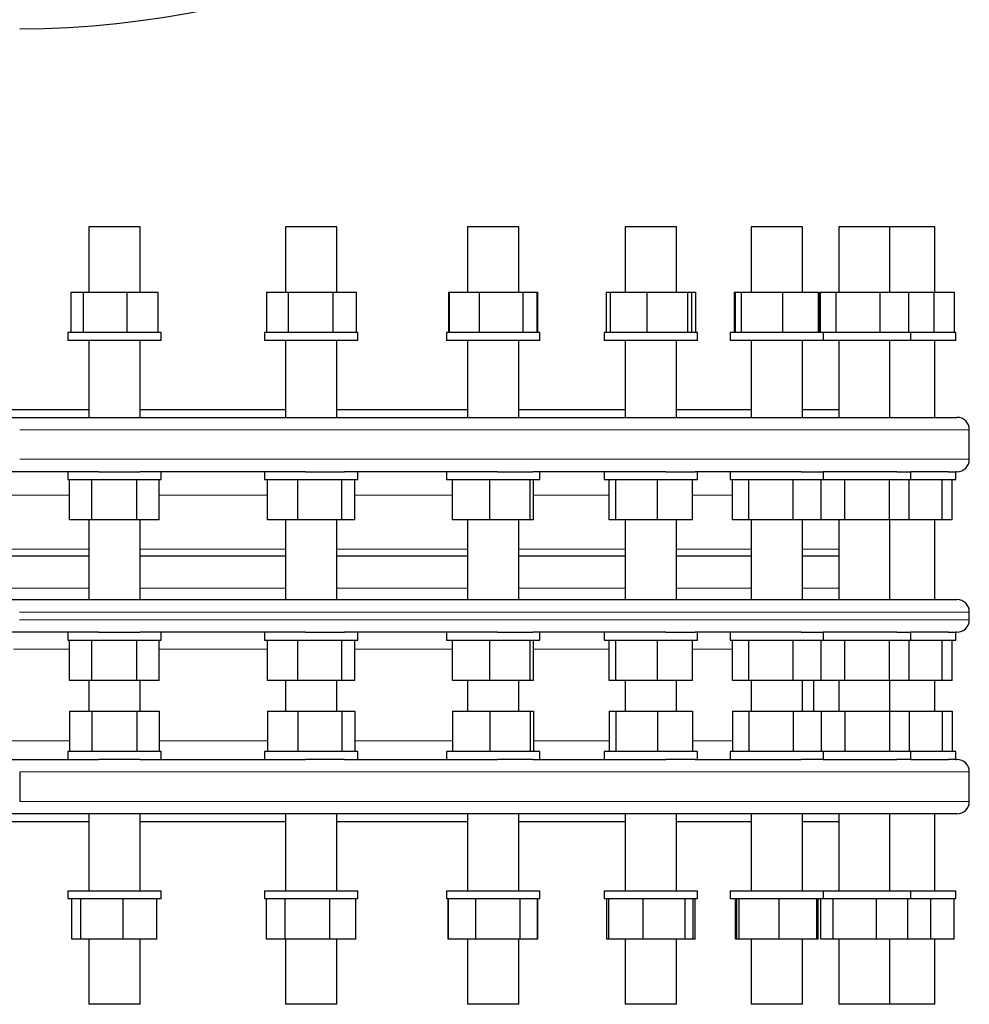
# Model space of a CAD drawing. Header units: millimetres. Extents: x 60 to 2033, y 72 to 1955.
# Tile 2 of 5: x 707 to 1318, y 72 to 706. Entities that reach past the tile are written whole.
import ezdxf

# ---------------------------------------------------------------- set-up
doc = ezdxf.new("R2010")
doc.units = ezdxf.units.MM

msp = doc.modelspace()

# ---------------------------------------------------------------- linework, layer by layer
at = {"color": 7, "linetype": 'Continuous', "lineweight": 25}
for p, q in [((751.76, 572.31), (751.76, 530.31)), ((758.64, 572.31), (751.76, 572.31)), ((784.76, 572.31), (758.64, 572.31)), ((784.76, 530.31), (784.76, 572.31)), ((784.79, 572.31), (784.76, 572.31)), ((784.79, 530.31), (784.79, 572.31)), ((878.38, 572.31), (878.38, 530.31)), ((888.49, 572.31), (878.38, 572.31)), ((911.38, 572.31), (888.49, 572.31)), ((911.38, 530.31), (911.38, 572.31)), ((911.41, 572.31), (911.38, 572.31)), ((911.41, 530.31), (911.41, 572.31)), ((995.4, 572.31), (995.4, 530.31)), ((1009.05, 572.31), (995.4, 572.31)), ((1028.4, 572.31), (1009.05, 572.31)), ((1028.4, 530.31), (1028.4, 572.31)), ((1028.42, 572.31), (1028.4, 572.31)), ((1028.42, 530.31), (1028.42, 572.31)), ((1096.95, 572.31), (1096.95, 530.31)), ((1114.29, 572.31), (1096.95, 572.31)), ((1129.95, 572.31), (1114.29, 572.31)), ((1129.95, 530.31), (1129.95, 572.31)), ((1129.97, 572.31), (1129.95, 572.31)), ((1129.97, 530.31), (1129.97, 572.31)), ((1177.93, 572.31), (1177.93, 530.31)), ((1198.91, 572.31), (1177.93, 572.31)), ((1210.93, 572.31), (1198.91, 572.31)), ((1210.93, 530.31), (1210.93, 572.31)), ((1210.94, 572.31), (1210.93, 572.31)), ((1210.94, 530.31), (1210.94, 572.31)), ((1234.28, 572.31), (1234.28, 530.31)), ((1258.69, 572.31), (1234.28, 572.31)), ((1267.28, 572.31), (1258.69, 572.31)), ((1267.28, 530.31), (1267.28, 572.31)), ((1290.62, 572.31), (1267.29, 572.31)), ((1296.18, 572.31), (1290.62, 572.31)), ((1296.18, 530.31), (1296.18, 572.31)), ((1296.19, 572.31), (1296.18, 572.31)), ((1296.19, 530.31), (1296.19, 572.31)), ((740.23, 530.31), (740.23, 504.31)), ((740.23, 530.31), (748.25, 530.31)), ((748.25, 530.31), (748.25, 504.31)), ((748.25, 530.31), (776.27, 530.31)), ((776.27, 530.31), (776.27, 504.31)), ((776.27, 530.31), (796.28, 530.31)), ((796.28, 530.31), (796.28, 504.31)), ((866.02, 530.31), (866.02, 504.31)), ((866.02, 530.31), (880, 530.31)), ((880, 530.31), (880, 504.31)), ((880, 530.31), (908.86, 530.31)), ((908.86, 530.31), (908.86, 504.31)), ((908.86, 530.31), (923.74, 530.31)), ((923.74, 530.31), (923.74, 504.31)), ((983.31, 530.31), (983.31, 504.31)), ((983.31, 530.31), (983.65, 530.31)), ((983.65, 530.31), (983.65, 504.31)), ((983.65, 530.31), (1002.9, 530.31)), ((1002.9, 530.31), (1002.9, 504.31)), ((1002.9, 530.31), (1031.15, 530.31)), ((1031.15, 530.31), (1031.15, 504.31)), ((1031.15, 530.31), (1040.15, 530.31)), ((1040.15, 530.31), (1040.15, 504.31)), ((1040.15, 530.31), (1040.54, 530.31)), ((1040.54, 530.31), (1040.54, 504.31)), ((1084.72, 530.31), (1084.72, 504.31)), ((1084.72, 530.31), (1087.22, 530.31)), ((1087.22, 530.31), (1087.22, 504.31)), ((1087.22, 530.31), (1110.77, 530.31)), ((1110.77, 530.31), (1110.77, 504.31)), ((1110.77, 530.31), (1137, 530.31)), ((1137, 530.31), (1137, 504.31)), ((1137, 530.31), (1139.67, 530.31)), ((1139.67, 530.31), (1139.67, 504.31)), ((1139.67, 530.31), (1142.21, 530.31)), ((1142.21, 530.31), (1142.21, 504.31)), ((1167.01, 530.31), (1167.01, 504.31)), ((1167.01, 530.31), (1167.75, 530.31)), ((1167.75, 530.31), (1167.75, 504.31)), ((1167.75, 530.31), (1171.54, 530.31)), ((1171.54, 530.31), (1171.54, 504.31)), ((1171.54, 530.31), (1198.22, 530.31)), ((1198.22, 530.31), (1198.22, 504.31)), ((1198.22, 530.31), (1221.1, 530.31)), ((1221.1, 530.31), (1221.1, 504.31)), ((1221.1, 530.31), (1221.87, 530.31)), ((1221.87, 530.31), (1221.87, 504.31)), ((1222.32, 530.31), (1222.32, 504.31)), ((1222.32, 530.31), (1232.38, 530.31)), ((1232.38, 530.31), (1232.38, 504.31)), ((1232.38, 530.31), (1260.84, 530.31)), ((1260.84, 530.31), (1260.84, 504.31)), ((1260.84, 530.31), (1279.24, 530.31)), ((1279.24, 530.31), (1279.24, 504.31)), ((1279.24, 530.31), (1295.52, 530.31)), ((1295.52, 530.31), (1295.52, 504.31)), ((1295.52, 530.31), (1308.51, 530.31)), ((1308.51, 530.31), (1308.51, 504.31)), ((738.26, 504.31), (738.26, 499.31)), ((776.59, 504.31), (738.26, 504.31)), ((798.26, 504.31), (776.59, 504.31)), ((798.26, 499.31), (798.26, 504.31)), ((798.29, 504.31), (798.26, 504.31)), ((798.29, 499.31), (798.29, 504.31)), ((864.88, 504.31), (864.88, 499.31)), ((909.41, 504.31), (864.88, 504.31)), ((924.88, 504.31), (909.41, 504.31)), ((924.88, 499.31), (924.88, 504.31)), ((924.91, 504.31), (924.88, 504.31)), ((924.91, 499.31), (924.91, 504.31)), ((981.9, 504.31), (981.9, 499.31)), ((1031.91, 504.31), (981.9, 504.31)), ((1041.9, 504.31), (1031.91, 504.31)), ((1041.9, 499.31), (1041.9, 504.31)), ((1041.92, 504.31), (1041.9, 504.31)), ((1041.92, 499.31), (1041.92, 504.31)), ((1083.45, 504.31), (1083.45, 499.31)), ((1137.92, 504.31), (1083.45, 504.31)), ((1143.45, 504.31), (1137.92, 504.31)), ((1143.45, 499.31), (1143.45, 504.31)), ((1143.47, 504.31), (1143.45, 504.31)), ((1143.47, 499.31), (1143.47, 504.31)), ((1164.43, 504.31), (1164.43, 499.31)), ((1222.15, 504.31), (1164.43, 504.31)), ((1224.43, 504.31), (1222.15, 504.31)), ((1224.43, 499.31), (1224.43, 504.31)), ((1280.36, 504.31), (1224.44, 504.31)), ((1280.78, 504.31), (1280.36, 504.31)), ((1280.78, 499.31), (1280.78, 504.31)), ((1309.68, 504.31), (1280.79, 504.31)), ((1309.68, 499.31), (1309.68, 504.31)), ((1309.69, 504.31), (1309.68, 504.31)), ((1309.69, 499.31), (1309.69, 504.31)), ((776.59, 499.31), (738.26, 499.31)), ((751.76, 499.31), (751.76, 449.81)), ((798.26, 499.31), (776.59, 499.31)), ((784.76, 449.81), (784.76, 499.31)), ((784.79, 454.81), (784.79, 499.31)), ((798.29, 499.31), (798.26, 499.31)), ((909.41, 499.31), (864.88, 499.31)), ((878.38, 499.31), (878.38, 449.81)), ((924.88, 499.31), (909.41, 499.31)), ((911.38, 449.81), (911.38, 499.31)), ((911.41, 454.81), (911.41, 499.31)), ((924.91, 499.31), (924.88, 499.31)), ((1031.91, 499.31), (981.9, 499.31)), ((995.4, 499.31), (995.4, 449.81)), ((1028.4, 449.81), (1028.4, 499.31)), ((1028.42, 454.81), (1028.42, 499.31)), ((1041.9, 499.31), (1031.91, 499.31)), ((1041.92, 499.31), (1041.9, 499.31)), ((1137.92, 499.31), (1083.45, 499.31)), ((1096.95, 499.31), (1096.95, 449.81)), ((1129.95, 449.81), (1129.95, 499.31)), ((1129.97, 454.81), (1129.97, 499.31)), ((1143.45, 499.31), (1137.92, 499.31)), ((1143.47, 499.31), (1143.45, 499.31)), ((1222.15, 499.31), (1164.43, 499.31)), ((1177.93, 499.31), (1177.93, 449.81)), ((1210.93, 449.81), (1210.93, 499.31)), ((1210.94, 454.81), (1210.94, 499.31)), ((1224.43, 499.31), (1222.15, 499.31)), ((1280.36, 499.31), (1224.44, 499.31)), ((1234.28, 499.31), (1234.28, 449.81)), ((1267.28, 449.81), (1267.28, 499.31)), ((1280.78, 499.31), (1280.36, 499.31)), ((1309.68, 499.31), (1280.79, 499.31)), ((1296.18, 449.81), (1296.18, 499.31)), ((1296.19, 449.81), (1296.19, 499.31)), ((1309.69, 499.31), (1309.68, 499.31)), ((96.33, 449.81), (1310.33, 449.81)), ((654.91, 454.81), (751.79, 454.81)), ((784.79, 454.81), (878.41, 454.81)), ((911.41, 454.81), (995.42, 454.81)), ((1028.42, 454.81), (1096.97, 454.81)), ((1129.97, 454.81), (1177.94, 454.81)), ((1210.94, 454.81), (1234.29, 454.81)), ((1318.33, 422.81), (1318.33, 441.81)), ((757.97, 414.81), (648.67, 414.81)), ((738.26, 414.81), (738.26, 409.81)), ((757.97, 414.81), (784.56, 414.81)), ((891.12, 414.81), (784.56, 414.81)), ((798.26, 409.81), (798.26, 414.81)), ((864.88, 414.81), (864.88, 409.81)), ((891.12, 414.81), (916.38, 414.81)), ((1014.86, 414.81), (916.38, 414.81)), ((924.88, 409.81), (924.88, 414.81)), ((981.9, 414.81), (981.9, 409.81)), ((1014.86, 414.81), (1037.51, 414.81)), ((1122.97, 414.81), (1037.51, 414.81)), ((1041.9, 409.81), (1041.9, 414.81)), ((1083.45, 414.81), (1083.45, 409.81)), ((1122.97, 414.81), (1141.89, 414.81)), ((1210.04, 414.81), (1141.89, 414.81)), ((1143.45, 409.81), (1143.45, 414.81)), ((1164.43, 414.81), (1164.43, 409.81)), ((1210.04, 414.81), (1224.28, 414.81)), ((1271.71, 414.81), (1224.28, 414.81)), ((1224.43, 409.81), (1224.43, 414.81)), ((1271.71, 414.81), (1280.78, 414.81)), ((1280.78, 409.81), (1280.78, 414.81)), ((1304.87, 414.81), (1280.79, 414.81)), ((1304.87, 414.81), (1309.68, 414.81)), ((1309.68, 409.81), (1309.68, 414.81)), ((1310.33, 414.81), (1309.68, 414.81)), ((1309.69, 409.81), (1309.69, 414.81)), ((738.26, 409.81), (798.26, 409.81)), ((739.39, 383.81), (739.39, 409.81)), ((753.82, 383.81), (753.82, 409.81)), ((782.69, 383.81), (782.69, 409.81)), ((797.13, 383.81), (797.13, 409.81)), ((864.88, 409.81), (865.63, 409.81)), ((865.63, 409.81), (924.88, 409.81)), ((866.74, 383.81), (866.74, 409.81)), ((886.37, 383.81), (886.37, 409.81)), ((914.52, 383.81), (914.52, 409.81)), ((923.03, 383.81), (923.03, 409.81)), ((981.9, 409.81), (984.87, 409.81)), ((984.87, 409.81), (1041.9, 409.81)), ((985.89, 383.81), (985.89, 409.81)), ((1009.74, 383.81), (1009.74, 409.81)), ((1035.75, 383.81), (1035.75, 409.81)), ((1037.91, 383.81), (1037.91, 409.81)), ((1083.45, 409.81), (1089.99, 409.81)), ((1086.57, 383.81), (1086.57, 409.81)), ((1089.99, 409.81), (1143.45, 409.81)), ((1090.88, 383.81), (1090.88, 409.81)), ((1117.75, 383.81), (1117.75, 409.81)), ((1140.32, 383.81), (1140.32, 409.81)), ((1164.43, 409.81), (1175.72, 409.81)), ((1165.88, 383.81), (1165.88, 409.81)), ((1175.72, 409.81), (1224.43, 409.81)), ((1176.43, 383.81), (1176.43, 409.81)), ((1204.97, 383.81), (1204.97, 409.81)), ((1222.97, 383.81), (1222.97, 409.81)), ((1224.44, 409.81), (1237.76, 409.81)), ((1237.76, 409.81), (1280.78, 409.81)), ((1238.26, 383.81), (1238.26, 409.81)), ((1267.04, 383.81), (1267.04, 409.81)), ((1279.57, 383.81), (1279.57, 409.81)), ((1280.79, 409.81), (1309.68, 409.81)), ((1300.85, 383.81), (1300.85, 409.81)), ((1307.27, 383.81), (1307.27, 409.81)), ((1309.68, 409.81), (1309.69, 409.81)), ((753.82, 383.81), (739.39, 383.81)), ((751.76, 383.81), (751.76, 332.61)), ((782.69, 383.81), (753.82, 383.81)), ((797.13, 383.81), (782.69, 383.81)), ((784.76, 332.61), (784.76, 383.81)), ((886.37, 383.81), (866.74, 383.81)), ((878.38, 383.81), (878.38, 332.61)), ((914.52, 383.81), (886.37, 383.81)), ((911.38, 332.61), (911.38, 383.81)), ((923.03, 383.81), (914.52, 383.81)), ((1009.74, 383.81), (985.89, 383.81)), ((995.4, 383.81), (995.4, 332.61)), ((1035.75, 383.81), (1009.74, 383.81)), ((1028.4, 332.61), (1028.4, 383.81)), ((1037.91, 383.81), (1035.75, 383.81)), ((1090.88, 383.81), (1086.57, 383.81)), ((1117.75, 383.81), (1090.88, 383.81)), ((1096.95, 383.81), (1096.95, 332.61)), ((1140.32, 383.81), (1117.75, 383.81)), ((1129.95, 332.61), (1129.95, 383.81)), ((1176.43, 383.81), (1165.88, 383.81)), ((1204.97, 383.81), (1176.43, 383.81)), ((1177.93, 383.81), (1177.93, 332.69)), ((1222.97, 383.81), (1204.97, 383.81)), ((1210.93, 332.61), (1210.93, 383.81)), ((1238.26, 383.81), (1222.97, 383.81)), ((1234.28, 383.81), (1234.28, 333.1)), ((1267.04, 383.81), (1238.26, 383.81)), ((1279.57, 383.81), (1267.04, 383.81)), ((1267.28, 332.61), (1267.28, 383.81)), ((1300.85, 383.81), (1279.57, 383.81)), ((1296.18, 332.61), (1296.18, 383.81)), ((1296.19, 332.61), (1296.19, 383.81)), ((1307.27, 383.81), (1300.85, 383.81)), ((751.76, 360.61), (654.88, 360.61)), ((878.38, 360.61), (784.76, 360.61)), ((995.42, 360.61), (911.38, 360.61)), ((1096.97, 360.61), (1028.42, 360.61)), ((1177.94, 360.61), (1129.97, 360.61)), ((1234.29, 360.61), (1210.94, 360.61)), ((96.33, 332.61), (1310.33, 332.61)), ((1318.33, 319.61), (1318.33, 324.61)), ((757.97, 311.61), (648.67, 311.61)), ((738.26, 311.61), (738.26, 306.61)), ((757.97, 311.61), (784.56, 311.61)), ((891.12, 311.61), (784.56, 311.61)), ((798.26, 306.61), (798.26, 311.61)), ((864.88, 311.61), (864.88, 306.61)), ((891.12, 311.61), (916.38, 311.61)), ((1014.86, 311.61), (916.38, 311.61)), ((924.88, 306.61), (924.88, 311.61)), ((981.9, 311.61), (981.9, 306.61)), ((1014.86, 311.61), (1037.51, 311.61)), ((1122.97, 311.61), (1037.51, 311.61)), ((1041.9, 306.61), (1041.9, 311.61)), ((1083.45, 311.61), (1083.45, 306.61)), ((1122.97, 311.61), (1141.89, 311.61)), ((1210.04, 311.61), (1141.89, 311.61)), ((1143.45, 306.61), (1143.45, 311.61)), ((1164.43, 311.61), (1164.43, 306.61)), ((1210.04, 311.61), (1224.28, 311.61)), ((1271.71, 311.61), (1224.28, 311.61)), ((1224.43, 306.61), (1224.43, 311.61)), ((1271.71, 311.61), (1280.78, 311.61)), ((1280.78, 306.61), (1280.78, 311.61)), ((1304.87, 311.61), (1280.79, 311.61)), ((1304.87, 311.61), (1309.68, 311.61)), ((1309.68, 306.61), (1309.68, 311.61)), ((1310.33, 311.61), (1309.68, 311.61)), ((1309.69, 306.61), (1309.69, 311.61)), ((738.26, 306.61), (798.26, 306.61)), ((739.39, 280.61), (739.39, 306.61)), ((753.82, 280.61), (753.82, 306.61)), ((782.69, 280.61), (782.69, 306.61)), ((797.13, 280.61), (797.13, 306.61)), ((864.88, 306.61), (865.63, 306.61)), ((865.63, 306.61), (924.88, 306.61)), ((866.74, 280.61), (866.74, 306.61)), ((886.37, 280.61), (886.37, 306.61)), ((914.52, 280.61), (914.52, 306.61)), ((923.03, 280.61), (923.03, 306.61)), ((981.9, 306.61), (984.87, 306.61)), ((984.87, 306.61), (1041.9, 306.61)), ((985.89, 280.61), (985.89, 306.61)), ((1009.74, 280.61), (1009.74, 306.61)), ((1035.75, 280.61), (1035.75, 306.61)), ((1037.91, 280.61), (1037.91, 306.61)), ((1083.45, 306.61), (1089.99, 306.61)), ((1086.57, 280.61), (1086.57, 306.61)), ((1089.99, 306.61), (1143.45, 306.61)), ((1090.88, 280.61), (1090.88, 306.61)), ((1117.75, 280.61), (1117.75, 306.61)), ((1140.32, 280.61), (1140.32, 306.61)), ((1164.43, 306.61), (1175.72, 306.61)), ((1165.88, 280.61), (1165.88, 306.61)), ((1175.72, 306.61), (1224.43, 306.61)), ((1176.43, 280.61), (1176.43, 306.61)), ((1204.97, 280.61), (1204.97, 306.61)), ((1222.97, 280.61), (1222.97, 306.61)), ((1224.44, 306.61), (1237.76, 306.61)), ((1237.76, 306.61), (1280.78, 306.61)), ((1238.26, 280.61), (1238.26, 306.61)), ((1267.04, 280.61), (1267.04, 306.61)), ((1279.57, 280.61), (1279.57, 306.61)), ((1280.79, 306.61), (1309.68, 306.61)), ((1300.85, 280.61), (1300.85, 306.61)), ((1307.27, 280.61), (1307.27, 306.61)), ((1309.68, 306.61), (1309.69, 306.61)), ((753.82, 280.61), (739.39, 280.61)), ((751.76, 280.61), (751.76, 260.81)), ((782.69, 280.61), (753.82, 280.61)), ((797.13, 280.61), (782.69, 280.61)), ((784.76, 260.81), (784.76, 280.61)), ((886.37, 280.61), (866.74, 280.61)), ((878.38, 280.61), (878.38, 260.81)), ((914.52, 280.61), (886.37, 280.61)), ((911.38, 260.81), (911.38, 280.61)), ((923.03, 280.61), (914.52, 280.61)), ((1009.74, 280.61), (985.89, 280.61)), ((995.4, 280.61), (995.4, 260.81)), ((1035.75, 280.61), (1009.74, 280.61)), ((1028.4, 260.81), (1028.4, 280.61)), ((1037.91, 280.61), (1035.75, 280.61)), ((1090.88, 280.61), (1086.57, 280.61)), ((1117.75, 280.61), (1090.88, 280.61)), ((1096.95, 280.61), (1096.95, 260.81)), ((1140.32, 280.61), (1117.75, 280.61)), ((1129.95, 260.81), (1129.95, 280.61)), ((1176.43, 280.61), (1165.88, 280.61)), ((1204.97, 280.61), (1176.43, 280.61)), ((1177.93, 280.61), (1177.93, 260.81)), ((1222.97, 280.61), (1204.97, 280.61)), ((1210.93, 260.81), (1210.93, 280.61)), ((1218.33, 260.81), (1218.33, 280.61)), ((1238.26, 280.61), (1222.97, 280.61)), ((1234.28, 280.61), (1234.28, 260.81)), ((1267.04, 280.61), (1238.26, 280.61)), ((1279.57, 280.61), (1267.04, 280.61)), ((1267.28, 260.81), (1267.28, 280.61)), ((1300.85, 280.61), (1279.57, 280.61)), ((1296.18, 260.81), (1296.18, 280.61)), ((1296.19, 260.81), (1296.19, 280.61)), ((1307.27, 280.61), (1300.85, 280.61)), ((739.39, 260.81), (739.39, 234.81)), ((739.39, 260.81), (753.82, 260.81)), ((753.82, 260.81), (753.82, 234.81)), ((753.82, 260.81), (782.69, 260.81)), ((782.69, 260.81), (782.69, 234.81)), ((782.69, 260.81), (797.13, 260.81)), ((797.13, 260.81), (797.13, 234.81)), ((866.74, 260.81), (866.74, 234.81)), ((866.74, 260.81), (886.37, 260.81)), ((886.37, 260.81), (886.37, 234.81)), ((886.37, 260.81), (914.52, 260.81)), ((914.52, 260.81), (914.52, 234.81)), ((914.52, 260.81), (923.03, 260.81)), ((923.03, 260.81), (923.03, 234.81)), ((985.89, 260.81), (985.89, 234.81)), ((985.89, 260.81), (1009.74, 260.81)), ((1009.74, 260.81), (1009.74, 234.81)), ((1009.74, 260.81), (1035.75, 260.81)), ((1035.75, 260.81), (1035.75, 234.81)), ((1035.75, 260.81), (1037.91, 260.81)), ((1037.91, 260.81), (1037.91, 234.81)), ((1086.57, 260.81), (1086.57, 234.81)), ((1086.57, 260.81), (1090.88, 260.81)), ((1090.88, 260.81), (1090.88, 234.81)), ((1090.88, 260.81), (1117.75, 260.81)), ((1117.75, 260.81), (1117.75, 234.81)), ((1117.75, 260.81), (1140.32, 260.81)), ((1140.32, 260.81), (1140.32, 234.81)), ((1165.88, 260.81), (1165.88, 234.81)), ((1165.88, 260.81), (1176.43, 260.81)), ((1176.43, 260.81), (1176.43, 234.81)), ((1176.43, 260.81), (1204.97, 260.81)), ((1204.97, 260.81), (1204.97, 234.81)), ((1204.97, 260.81), (1222.97, 260.81)), ((1222.97, 260.81), (1222.97, 234.81)), ((1222.97, 260.81), (1238.26, 260.81)), ((1238.26, 260.81), (1238.26, 234.81)), ((1238.26, 260.81), (1267.04, 260.81)), ((1267.04, 260.81), (1267.04, 234.81)), ((1267.04, 260.81), (1279.57, 260.81)), ((1279.57, 260.81), (1279.57, 234.81)), ((1279.57, 260.81), (1300.85, 260.81)), ((1300.85, 260.81), (1300.85, 234.81)), ((1300.85, 260.81), (1307.27, 260.81)), ((1307.27, 260.81), (1307.27, 234.81)), ((738.26, 234.81), (738.26, 229.81)), ((798.26, 234.81), (738.26, 234.81)), ((798.26, 229.81), (798.26, 234.81)), ((864.88, 234.81), (864.88, 229.81)), ((865.63, 234.81), (864.88, 234.81)), ((924.88, 234.81), (865.63, 234.81)), ((924.88, 229.81), (924.88, 234.81)), ((981.9, 234.81), (981.9, 229.81)), ((984.87, 234.81), (981.9, 234.81)), ((1041.9, 234.81), (984.87, 234.81)), ((1041.9, 229.81), (1041.9, 234.81)), ((1083.45, 234.81), (1083.45, 229.81)), ((1089.99, 234.81), (1083.45, 234.81)), ((1143.45, 234.81), (1089.99, 234.81)), ((1143.45, 229.81), (1143.45, 234.81)), ((1164.43, 234.81), (1164.43, 229.81)), ((1175.72, 234.81), (1164.43, 234.81)), ((1224.43, 234.81), (1175.72, 234.81)), ((1224.43, 229.81), (1224.43, 234.81)), ((1237.76, 234.81), (1224.44, 234.81)), ((1280.78, 234.81), (1237.76, 234.81)), ((1280.78, 229.81), (1280.78, 234.81)), ((1309.68, 234.81), (1280.79, 234.81)), ((1309.68, 229.81), (1309.68, 234.81)), ((1309.69, 234.81), (1309.68, 234.81)), ((1309.69, 229.81), (1309.69, 234.81)), ((648.67, 229.81), (757.97, 229.81)), ((784.56, 229.81), (757.97, 229.81)), ((784.56, 229.81), (891.12, 229.81)), ((916.38, 229.81), (891.12, 229.81)), ((916.38, 229.81), (1014.86, 229.81)), ((1037.51, 229.81), (1014.86, 229.81)), ((1037.51, 229.81), (1122.97, 229.81)), ((1141.89, 229.81), (1122.97, 229.81)), ((1141.89, 229.81), (1210.04, 229.81)), ((1224.28, 229.81), (1210.04, 229.81)), ((1224.28, 229.81), (1271.71, 229.81)), ((1280.78, 229.81), (1271.71, 229.81)), ((1280.79, 229.81), (1304.87, 229.81)), ((1309.68, 229.81), (1304.87, 229.81)), ((1309.68, 229.81), (1310.33, 229.81)), ((707.32, 221.81), (707.32, 202.81)), ((1318.33, 202.81), (1318.33, 221.81)), ((1310.33, 194.81), (96.33, 194.81)), ((751.76, 194.81), (751.76, 145.31)), ((784.76, 145.31), (784.76, 194.81)), ((878.38, 194.81), (878.38, 145.31)), ((911.38, 145.31), (911.38, 194.81)), ((995.4, 194.81), (995.4, 145.31)), ((1028.4, 145.31), (1028.4, 194.81)), ((1096.95, 194.81), (1096.95, 145.31)), ((1129.95, 145.31), (1129.95, 194.81)), ((1177.93, 194.81), (1177.93, 145.31)), ((1210.93, 145.31), (1210.93, 194.81)), ((1234.28, 194.81), (1234.28, 145.31)), ((1267.28, 145.31), (1267.28, 194.81)), ((1296.18, 145.31), (1296.18, 194.81)), ((1296.19, 145.31), (1296.19, 194.81)), ((654.91, 189.81), (751.79, 189.81)), ((784.79, 145.31), (784.79, 189.81)), ((784.79, 189.81), (878.41, 189.81)), ((911.41, 145.31), (911.41, 189.81)), ((911.41, 189.81), (995.42, 189.81)), ((1028.42, 145.31), (1028.42, 189.81)), ((1028.42, 189.81), (1096.97, 189.81)), ((1129.97, 145.31), (1129.97, 189.81)), ((1129.97, 189.81), (1177.94, 189.81)), ((1210.94, 145.31), (1210.94, 189.81)), ((1210.94, 189.81), (1234.29, 189.81)), ((738.26, 145.31), (738.26, 140.31)), ((738.26, 145.31), (745.79, 145.31)), ((738.26, 140.31), (745.79, 140.31)), ((740.88, 114.31), (740.88, 140.31)), ((745.79, 145.31), (798.26, 145.31)), ((745.79, 140.31), (798.26, 140.31)), ((746.64, 114.31), (746.64, 140.31)), ((774.01, 114.31), (774.01, 140.31)), ((795.63, 114.31), (795.63, 140.31)), ((798.26, 140.31), (798.26, 145.31)), ((798.26, 145.31), (798.29, 145.31)), ((798.26, 140.31), (798.29, 140.31)), ((798.29, 140.31), (798.29, 145.31)), ((864.88, 145.31), (864.88, 140.31)), ((864.88, 145.31), (877.4, 145.31)), ((864.88, 140.31), (877.4, 140.31)), ((866.15, 114.31), (866.15, 140.31)), ((877.4, 145.31), (924.88, 145.31)), ((877.4, 140.31), (924.88, 140.31)), ((878.06, 114.31), (878.06, 140.31)), ((906.78, 114.31), (906.78, 140.31)), ((923.61, 114.31), (923.61, 140.31)), ((924.88, 140.31), (924.88, 145.31)), ((924.88, 145.31), (924.91, 145.31)), ((924.88, 140.31), (924.91, 140.31)), ((924.91, 140.31), (924.91, 145.31)), ((981.9, 145.31), (981.9, 140.31)), ((981.9, 145.31), (1000.28, 145.31)), ((981.9, 140.31), (1000.28, 140.31)), ((983.09, 114.31), (983.09, 140.31)), ((983.26, 114.31), (983.26, 140.31)), ((1000.28, 145.31), (1041.9, 145.31)), ((1000.28, 140.31), (1041.9, 140.31)), ((1000.72, 114.31), (1000.72, 140.31)), ((1029.36, 114.31), (1029.36, 140.31)), ((1040.54, 114.31), (1040.54, 140.31)), ((1040.75, 114.31), (1040.75, 140.31)), ((1041.9, 140.31), (1041.9, 145.31)), ((1041.9, 145.31), (1041.92, 145.31)), ((1041.9, 140.31), (1041.92, 140.31)), ((1041.92, 140.31), (1041.92, 145.31)), ((1083.45, 145.31), (1083.45, 140.31)), ((1083.45, 145.31), (1108.27, 145.31)), ((1083.45, 140.31), (1108.27, 140.31)), ((1085.03, 114.31), (1085.03, 140.31)), ((1086.33, 114.31), (1086.33, 140.31)), ((1108.27, 145.31), (1143.45, 145.31)), ((1108.27, 140.31), (1143.45, 140.31)), ((1108.47, 114.31), (1108.47, 140.31)), ((1135.58, 114.31), (1135.58, 140.31)), ((1140.56, 114.31), (1140.56, 140.31)), ((1141.9, 114.31), (1141.9, 140.31)), ((1143.45, 140.31), (1143.45, 145.31)), ((1143.45, 145.31), (1143.47, 145.31)), ((1143.45, 140.31), (1143.47, 140.31)), ((1143.47, 140.31), (1143.47, 145.31)), ((1164.43, 145.31), (1164.43, 140.31)), ((1164.43, 145.31), (1195.96, 145.31)), ((1164.43, 140.31), (1195.96, 140.31)), ((1167.83, 114.31), (1167.83, 140.31)), ((1168.72, 114.31), (1168.72, 140.31)), ((1170.19, 114.31), (1170.19, 140.31)), ((1195.9, 114.31), (1195.9, 140.31)), ((1195.96, 145.31), (1224.43, 145.31)), ((1195.96, 140.31), (1224.43, 140.31)), ((1220.13, 114.31), (1220.13, 140.31)), ((1221.05, 114.31), (1221.05, 140.31)), ((1222.8, 114.31), (1222.8, 140.31)), ((1224.43, 140.31), (1224.43, 145.31)), ((1224.44, 145.31), (1258.94, 145.31)), ((1224.44, 140.31), (1258.94, 140.31)), ((1230.65, 114.31), (1230.65, 140.31)), ((1258.63, 114.31), (1258.63, 140.31)), ((1258.94, 145.31), (1280.78, 145.31)), ((1258.94, 140.31), (1280.78, 140.31)), ((1278.76, 114.31), (1278.76, 140.31)), ((1280.78, 140.31), (1280.78, 145.31)), ((1280.79, 145.31), (1294.06, 145.31)), ((1280.79, 140.31), (1294.06, 140.31)), ((1293.52, 114.31), (1293.52, 140.31)), ((1294.06, 145.31), (1309.68, 145.31)), ((1294.06, 140.31), (1309.68, 140.31)), ((1308.54, 114.31), (1308.54, 140.31)), ((1309.68, 140.31), (1309.68, 145.31)), ((1309.68, 145.31), (1309.69, 145.31)), ((1309.68, 140.31), (1309.69, 140.31)), ((1309.69, 140.31), (1309.69, 145.31)), ((746.64, 114.31), (740.88, 114.31)), ((774.01, 114.31), (746.64, 114.31)), ((751.76, 114.31), (751.76, 72.31)), ((795.63, 114.31), (774.01, 114.31)), ((784.76, 72.31), (784.76, 114.31)), ((784.79, 72.31), (784.79, 114.31)), ((878.06, 114.31), (866.15, 114.31)), ((906.78, 114.31), (878.06, 114.31)), ((878.38, 114.31), (878.38, 72.31)), ((923.61, 114.31), (906.78, 114.31)), ((911.38, 72.31), (911.38, 114.31)), ((911.41, 72.31), (911.41, 114.31)), ((983.26, 114.31), (983.09, 114.31)), ((1000.72, 114.31), (983.26, 114.31)), ((995.4, 114.31), (995.4, 72.31)), ((1029.36, 114.31), (1000.72, 114.31)), ((1028.4, 72.31), (1028.4, 114.31)), ((1028.42, 72.31), (1028.42, 114.31)), ((1040.54, 114.31), (1029.36, 114.31)), ((1040.75, 114.31), (1040.54, 114.31)), ((1086.33, 114.31), (1085.03, 114.31)), ((1108.47, 114.31), (1086.33, 114.31)), ((1096.95, 114.31), (1096.95, 72.31)), ((1135.58, 114.31), (1108.47, 114.31)), ((1129.95, 72.31), (1129.95, 114.31)), ((1129.97, 72.31), (1129.97, 114.31)), ((1140.56, 114.31), (1135.58, 114.31)), ((1141.9, 114.31), (1140.56, 114.31)), ((1168.72, 114.31), (1167.83, 114.31)), ((1170.19, 114.31), (1168.72, 114.31)), ((1195.9, 114.31), (1170.19, 114.31)), ((1177.93, 114.31), (1177.93, 72.31)), ((1220.13, 114.31), (1195.9, 114.31)), ((1210.93, 72.31), (1210.93, 114.31)), ((1210.94, 72.31), (1210.94, 114.31)), ((1221.05, 114.31), (1220.13, 114.31)), ((1230.65, 114.31), (1222.8, 114.31)), ((1258.63, 114.31), (1230.65, 114.31)), ((1234.28, 114.31), (1234.28, 72.31)), ((1278.76, 114.31), (1258.63, 114.31)), ((1267.28, 72.31), (1267.28, 114.31)), ((1293.52, 114.31), (1278.76, 114.31)), ((1308.54, 114.31), (1293.52, 114.31)), ((1296.18, 72.31), (1296.18, 114.31)), ((1296.19, 72.31), (1296.19, 114.31)), ((758.64, 72.31), (751.76, 72.31)), ((784.76, 72.31), (758.64, 72.31)), ((784.79, 72.31), (784.76, 72.31)), ((888.49, 72.31), (878.38, 72.31)), ((911.38, 72.31), (888.49, 72.31)), ((911.41, 72.31), (911.38, 72.31)), ((1009.05, 72.31), (995.4, 72.31)), ((1028.4, 72.31), (1009.05, 72.31)), ((1028.42, 72.31), (1028.4, 72.31)), ((1114.29, 72.31), (1096.95, 72.31)), ((1129.95, 72.31), (1114.29, 72.31)), ((1129.97, 72.31), (1129.95, 72.31)), ((1198.91, 72.31), (1177.93, 72.31)), ((1210.93, 72.31), (1198.91, 72.31)), ((1210.94, 72.31), (1210.93, 72.31)), ((1258.69, 72.31), (1234.28, 72.31)), ((1267.28, 72.31), (1258.69, 72.31)), ((1290.62, 72.31), (1267.29, 72.31)), ((1296.18, 72.31), (1290.62, 72.31)), ((1296.19, 72.31), (1296.18, 72.31))]:
    msp.add_line(p, q, dxfattribs=at)
at = {"color": 8, "linetype": 'Continuous', "lineweight": 18}
for p, q in [((1318.33, 441.81), (707.31, 441.81)), ((707.31, 422.81), (1318.33, 422.81)), ((739.39, 399.81), (666.52, 399.81)), ((866.74, 399.81), (797.13, 399.81)), ((985.89, 399.81), (923.03, 399.81)), ((1086.57, 399.81), (1037.91, 399.81)), ((1165.88, 399.81), (1140.32, 399.81)), ((654.88, 365.12), (751.76, 365.12)), ((784.76, 365.12), (878.38, 365.12)), ((911.38, 365.12), (995.4, 365.12)), ((1028.4, 365.12), (1096.95, 365.12)), ((1129.95, 365.12), (1177.93, 365.12)), ((1210.93, 365.12), (1234.28, 365.12)), ((654.88, 339.91), (751.76, 339.91)), ((784.76, 339.91), (878.38, 339.91)), ((911.38, 339.91), (995.4, 339.91)), ((1028.4, 339.91), (1096.95, 339.91)), ((1129.95, 339.91), (1177.93, 339.91)), ((1210.93, 339.91), (1234.28, 339.91)), ((1318.33, 324.61), (707.29, 324.61)), ((707.29, 319.61), (1318.33, 319.61)), ((739.39, 300.81), (703.33, 300.81)), ((866.74, 300.81), (797.13, 300.81)), ((985.89, 300.81), (923.03, 300.81)), ((1086.57, 300.81), (1037.91, 300.81)), ((1165.88, 300.81), (1140.32, 300.81)), ((666.52, 241.81), (739.39, 241.81)), ((797.13, 241.81), (866.74, 241.81)), ((923.03, 241.81), (985.89, 241.81)), ((1037.91, 241.81), (1086.57, 241.81)), ((1140.32, 241.81), (1165.88, 241.81)), ((1318.33, 221.81), (707.32, 221.81)), ((707.32, 202.81), (1318.33, 202.81))]:
    msp.add_line(p, q, dxfattribs=at)
at = {"color": 7, "linetype": 'Continuous', "lineweight": 25}
for centre, radius, start, end in [((703.33, 1314.56), 615, 270.37145, 89.62855), ((1310.33, 441.81), 8, 0, 90), ((1310.33, 422.81), 8, 270, 0), ((1310.33, 324.61), 8, 0, 90), ((1310.33, 319.61), 8, 270, 0), ((1310.33, 221.81), 8, 0, 90), ((1310.33, 202.81), 8, 270, 0)]:
    msp.add_arc(centre, radius, start, end, dxfattribs=at)
for points, knots in [([(1177.94, 332.69), (1177.94, 332.67), (1177.93, 332.62), (1178, 332.61), (1178.04, 332.61)], [0, 0, 0, 0, 0.375575, 1, 1, 1, 1]), ([(1234.29, 333.1), (1234.29, 333.08), (1234.28, 333), (1234.37, 332.87), (1234.56, 332.73), (1234.84, 332.63), (1235.1, 332.61), (1235.23, 332.61)], [0, 0, 0, 0, 0.102354, 0.327304, 0.557817, 0.788286, 1, 1, 1, 1])]:
    msp.add_open_spline(points, degree=3, knots=knots, dxfattribs=at)

doc.saveas('drawing.dxf')
